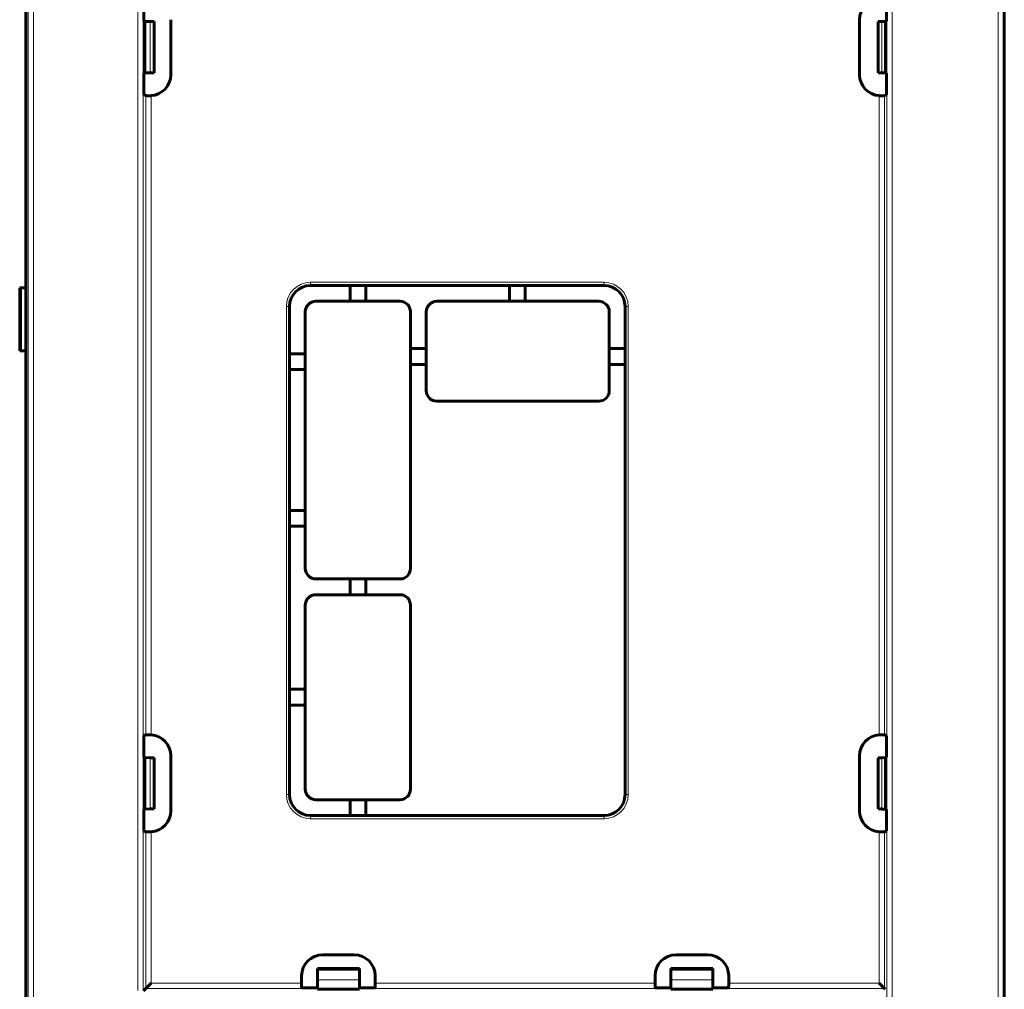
# Model space of a CAD drawing. Header units: millimetres. Extents: x 0 to 297, y 0 to 420.
# Tile 3 of 7: x 135 to 229, y 157 to 249. Entities that reach past the tile are written whole.
import ezdxf

# ---------------------------------------------------------------- set-up
doc = ezdxf.new("R2010")
doc.units = ezdxf.units.MM
doc.linetypes.add('K5LT_BASIC', pattern=[0])
doc.linetypes.add('K5LT_THIN', pattern=[0])
doc.layers.add('Системный слой', color=7, linetype='Continuous')
doc.styles.add('KDIMTEXTSTYLE', font='GOST_AU.SHX', dxfattribs={"width": 0.96, "oblique": 15, "height": 5})
doc.dimstyles.new('KDIMSTYLE (1.00)', dxfattribs={"dimtxt": 5, "dimasz": 1, "dimexe": 2, "dimexo": 0, "dimgap": 1, "dimtad": 1, "dimtxsty": 'KDIMTEXTSTYLE', "dimsah": 1, "dimcen": 0, "dimdle": 1, "dimadec": 0, "dimazin": 0, "dimtfac": 0.667, "dimtmove": 0, "dimatfit": 3, "dimfxl": 1, "dimtvp": 1, "dimtolj": 1, "dimtzin": 0, "dimarcsym": 0})

# ---------------------------------------------------------------- blocks, each defined once
blk = doc.blocks.new('U0')
at = {"layer": 'Системный слой', "color": 150, "linetype": 'K5LT_BASIC', "lineweight": 60, "true_color": 0x0080ff}
for p, q in [((196.914, 157.034), (195.419, 157.034)), ((202.409, 157.034), (200.914, 157.034))]:
    blk.add_line(p, q, dxfattribs=at)
blk = doc.blocks.new('U1')
at = {"layer": 'Системный слой', "color": 150, "linetype": 'K5LT_BASIC', "lineweight": 60, "true_color": 0x0080ff}
for p, q in [((163.314, 157.034), (161.819, 157.034)), ((168.809, 157.034), (167.314, 157.034))]:
    blk.add_line(p, q, dxfattribs=at)
blk = doc.blocks.new('KDIMARROW_01')
at = {"layer": 'Системный слой'}
blk.add_hatch(color=0, dxfattribs=at).paths.add_polyline_path([(0, 0), (-5, 0.658), (-4.5, 0), (-5, -0.658)])
at = {"layer": 'Системный слой', "color": 0, "linetype": 'K5LT_THIN', "lineweight": 18}
for p, q in [((-4.5, 0), (-5, 0.658)), ((-5, 0.658), (0, 0)), ((0, 0), (-5, -0.658)), ((-5, -0.658), (-4.5, 0)), ((0, 0), (-1, 0))]:
    blk.add_line(p, q, dxfattribs=at)

msp = doc.modelspace()

# ---------------------------------------------------------------- linework, layer by layer
at = {"layer": 'Системный слой', "color": 7, "linetype": 'K5LT_THIN', "lineweight": 18}
for p, q in [((217.941, 94.214), (217.941, 302.995)), ((135.822, 97.568), (135.822, 298.577)), ((136.321, 298.577), (136.321, 97.568)), ((228.038, 298.577), (228.038, 97.568)), ((228.538, 298.577), (228.538, 97.568)), ((146.244, 156.777), (146.244, 293.563)), ((146.744, 292.563), (146.744, 156.768)), ((217.441, 94.223), (217.441, 292.281)), ((147.425, 244.053), (147.425, 248.929)), ((216.98, 248.931), (216.98, 244.051)), ((147.006, 181.1), (147.006, 241.882)), ((147.506, 241.882), (147.506, 181.1)), ((216.723, 181.1), (216.723, 241.882)), ((217.223, 241.882), (217.223, 181.1)), ((162.664, 223.831), (162.664, 224.131)), ((162.664, 224.131), (190.564, 224.131)), ((190.564, 223.831), (190.564, 224.131)), ((135.177, 217.606), (135.177, 223.606)), ((160.364, 175.431), (160.364, 221.831)), ((160.664, 221.831), (160.364, 221.831)), ((192.864, 221.831), (192.564, 221.831)), ((192.864, 221.831), (192.864, 175.431)), ((147.425, 174.053), (147.425, 178.929)), ((216.98, 178.931), (216.98, 174.051)), ((160.664, 175.431), (160.364, 175.431)), ((192.864, 175.431), (192.564, 175.431)), ((162.664, 173.131), (162.664, 173.431)), ((190.564, 173.131), (190.564, 173.431)), ((190.564, 173.131), (162.664, 173.131)), ((147.006, 156.982), (147.006, 171.882)), ((147.506, 171.882), (147.506, 157.482)), ((216.723, 157.482), (216.723, 171.882)), ((217.223, 171.882), (217.223, 156.982)), ((167.314, 158.731), (163.314, 158.731)), ((200.914, 158.731), (196.914, 158.731)), ((147.506, 157.482), (161.814, 157.482)), ((167.314, 157.81), (163.314, 157.81)), ((168.814, 157.482), (195.414, 157.482)), ((200.914, 157.81), (196.914, 157.81)), ((202.414, 157.482), (216.723, 157.482)), ((161.823, 156.982), (147.006, 156.982)), ((195.423, 156.982), (168.806, 156.982)), ((217.223, 156.982), (202.406, 156.982))]:
    msp.add_line(p, q, dxfattribs=at)
at = {"layer": 'Системный слой', "color": 150, "linetype": 'K5LT_BASIC', "lineweight": 60, "true_color": 0x0080ff}
for p, q in [((135.611, 97.568), (135.611, 298.577)), ((228.618, 298.577), (228.618, 97.568)), ((146.814, 251.004), (146.814, 248.978)), ((217.406, 248.973), (217.406, 251.008)), ((149.376, 249.105), (149.376, 243.877)), ((214.853, 243.877), (214.853, 249.105)), ((146.814, 248.978), (146.899, 248.935)), ((146.899, 244.047), (146.899, 248.935)), ((146.899, 248.935), (147.425, 248.929)), ((147.787, 248.918), (147.787, 244.063)), ((216.619, 244.061), (216.619, 248.921)), ((216.98, 248.931), (217.33, 248.935)), ((217.33, 248.935), (217.406, 248.973)), ((217.33, 248.935), (217.33, 244.047)), ((146.899, 244.047), (146.814, 244.004)), ((146.814, 244.004), (146.814, 241.978)), ((147.425, 244.053), (146.899, 244.047)), ((217.33, 244.047), (216.98, 244.051)), ((217.406, 244.008), (217.33, 244.047)), ((217.406, 241.973), (217.406, 244.008)), ((146.814, 241.978), (147.006, 241.882)), ((217.223, 241.882), (217.406, 241.973)), ((190.564, 223.831), (162.664, 223.831)), ((166.414, 222.331), (166.414, 223.831)), ((167.914, 223.831), (167.914, 222.331)), ((181.564, 222.331), (181.564, 223.831)), ((183.064, 223.831), (183.064, 222.331)), ((135.012, 223.606), (135.177, 223.606)), ((135.012, 217.606), (135.012, 223.606)), ((135.177, 223.606), (135.611, 223.606)), ((163.164, 222.331), (171.164, 222.331)), ((174.664, 222.331), (190.064, 222.331)), ((160.664, 221.831), (160.664, 175.431)), ((162.164, 196.931), (162.164, 221.331)), ((172.164, 196.931), (172.164, 221.331)), ((173.664, 213.831), (173.664, 221.331)), ((191.064, 213.831), (191.064, 221.331)), ((192.564, 175.431), (192.564, 221.831)), ((135.177, 217.606), (135.012, 217.606)), ((135.611, 217.606), (135.177, 217.606)), ((160.664, 217.331), (162.164, 217.331)), ((172.164, 217.831), (173.664, 217.831)), ((191.064, 217.831), (192.564, 217.831)), ((173.664, 216.331), (172.164, 216.331)), ((192.564, 216.331), (191.064, 216.331)), ((162.164, 215.831), (160.664, 215.831)), ((174.664, 212.831), (190.064, 212.831)), ((160.664, 202.431), (162.164, 202.431)), ((162.164, 200.931), (160.664, 200.931)), ((163.164, 195.931), (171.164, 195.931)), ((166.414, 194.431), (166.414, 195.931)), ((167.914, 195.931), (167.914, 194.431)), ((163.164, 194.431), (171.164, 194.431)), ((162.164, 175.931), (162.164, 193.431)), ((172.164, 175.931), (172.164, 193.431)), ((160.664, 185.431), (162.164, 185.431)), ((162.164, 183.931), (160.664, 183.931)), ((147.006, 181.1), (146.814, 181.004)), ((146.814, 181.004), (146.814, 178.978)), ((217.406, 181.008), (217.223, 181.1)), ((217.406, 178.973), (217.406, 181.008)), ((146.814, 178.978), (146.899, 178.935)), ((146.899, 174.047), (146.899, 178.935)), ((146.899, 178.935), (147.425, 178.929)), ((147.787, 178.918), (147.787, 174.063)), ((149.376, 179.105), (149.376, 173.877)), ((214.853, 173.877), (214.853, 179.105)), ((216.619, 174.061), (216.619, 178.921)), ((216.98, 178.931), (217.33, 178.935)), ((217.33, 178.935), (217.406, 178.973)), ((217.33, 178.935), (217.33, 174.047)), ((163.164, 174.931), (171.164, 174.931)), ((166.414, 173.431), (166.414, 174.931)), ((167.914, 174.931), (167.914, 173.431)), ((146.899, 174.047), (146.814, 174.004)), ((146.814, 174.004), (146.814, 171.978)), ((147.425, 174.053), (146.899, 174.047)), ((162.664, 173.431), (190.564, 173.431)), ((217.33, 174.047), (216.98, 174.051)), ((217.406, 174.008), (217.33, 174.047)), ((217.406, 171.973), (217.406, 174.008)), ((146.814, 171.978), (147.006, 171.882)), ((217.223, 171.882), (217.406, 171.973)), ((163.814, 160.191), (166.815, 160.191)), ((197.414, 160.191), (200.415, 160.191)), ((163.314, 158.878), (167.314, 158.878)), ((163.314, 158.731), (163.314, 158.878)), ((163.314, 157.81), (163.314, 158.731)), ((167.314, 158.878), (167.314, 158.731)), ((167.314, 158.731), (167.314, 157.81)), ((196.914, 158.878), (200.914, 158.878)), ((196.914, 158.731), (196.914, 158.878)), ((196.914, 157.81), (196.914, 158.731)), ((200.914, 158.878), (200.914, 158.731)), ((200.914, 158.731), (200.914, 157.81)), ((147.006, 156.982), (147.506, 157.482)), ((161.814, 157.482), (161.814, 158.191)), ((163.314, 156.908), (163.314, 157.81)), ((167.314, 157.81), (167.314, 156.908)), ((168.814, 158.191), (168.814, 157.482)), ((195.414, 157.482), (195.414, 158.191)), ((196.914, 157.81), (196.914, 156.908)), ((200.914, 156.908), (200.914, 157.81)), ((202.414, 158.191), (202.414, 157.482)), ((216.723, 157.482), (217.223, 156.982)), ((147.006, 156.982), (146.772, 156.748)), ((167.314, 156.908), (163.314, 156.908)), ((200.914, 156.908), (196.914, 156.908)), ((217.301, 156.904), (217.223, 156.982))]:
    msp.add_line(p, q, dxfattribs=at)
at = {"layer": 'Системный слой', "color": 7, "linetype": 'K5LT_THIN', "lineweight": 18}
for centre, start, end in [((162.664, 221.831), 90, 180), ((190.564, 221.831), 0, 90), ((162.664, 175.431), 180, 270), ((190.564, 175.431), 270, 0)]:
    msp.add_arc(centre, 2.3, start, end, dxfattribs=at)
at = {"layer": 'Системный слой', "color": 150, "linetype": 'K5LT_BASIC', "lineweight": 60, "true_color": 0x0080ff}
for centre, radius, start, end in [((162.664, 221.831), 2, 90, 180), ((190.564, 221.831), 2, 0, 90), ((163.164, 221.331), 1, 90, 180), ((171.164, 221.331), 1, 0, 90), ((174.664, 221.331), 1, 90, 180), ((190.064, 221.331), 1, 0, 90), ((174.664, 213.831), 1, 180, 270), ((190.064, 213.831), 1, 270, 0), ((163.164, 196.931), 1, 180, 270), ((171.164, 196.931), 1, 270, 0), ((163.164, 193.431), 1, 90, 180), ((171.164, 193.431), 1, 0, 90), ((162.664, 175.431), 2, 180, 270), ((163.164, 175.931), 1, 180, 270), ((171.164, 175.931), 1, 270, 0), ((190.564, 175.431), 2, 270, 0)]:
    msp.add_arc(centre, radius, start, end, dxfattribs=at)
for centre, major_axis, ratio, start_param, end_param in [((216.853, 249.104), (1.898, -0.633), 0.999619, 1.95769, 3.463168), ((145.787, 248.918), (-2, 0), 0.008727, 3.141593, 3.752458), ((218.619, 248.921), (2, 0), 0.008727, 2.530727, 3.141593), ((145.787, 244.063), (-2, 0), 0.008727, 2.530727, 3.141593), ((147.375, 243.877), (-1.898, 0.633), 0.999619, 1.957656, 3.463168), ((216.853, 243.877), (1.898, 0.633), 0.999619, 2.820017, 4.325497), ((218.619, 244.061), (2, 0), 0.008727, 3.141593, 3.752458), ((147.506, 241.882), (-0.5, 0), 0.008727, 0.017453, 1.306715), ((216.723, 241.882), (0.5, 0), 0.008727, 4.97662, 6.265739), ((147.506, 181.1), (-0.5, 0), 0.008727, 4.976474, 6.265732), ((147.375, 179.104), (-1.898, -0.633), 0.999619, 2.820017, 4.325531), ((216.853, 179.104), (1.898, -0.633), 0.999619, 1.95769, 3.463168), ((216.723, 181.1), (0.5, 0), 0.008727, 0.01745, 1.306565), ((145.787, 178.918), (-2, 0), 0.008727, 3.141593, 3.752458), ((218.619, 178.921), (2, 0), 0.008727, 2.530727, 3.141593), ((145.787, 174.063), (-2, 0), 0.008727, 2.530727, 3.141593), ((147.375, 173.877), (-1.898, 0.633), 0.999619, 1.957656, 3.463168), ((216.853, 173.877), (1.898, 0.633), 0.999619, 2.820017, 4.325497), ((218.619, 174.061), (2, 0), 0.008727, 3.141593, 3.752458), ((147.506, 171.882), (-0.5, 0), 0.008727, 0.017453, 1.306715), ((216.723, 171.882), (0.5, 0), 0.008727, 4.97662, 6.265739), ((163.815, 158.191), (1.415, -1.415), 0.999695, 2.356347, 3.926839), ((166.814, 158.191), (-1.415, -1.415), 0.999695, 2.356347, 3.926839), ((197.415, 158.191), (1.415, -1.415), 0.999695, 2.356347, 3.926839), ((200.414, 158.191), (-1.415, -1.415), 0.999695, 2.356347, 3.926839), ((161.823, 157.482), (0, -0.5), 0.017455, 4.712389, 6.265732), ((168.806, 157.482), (0, -0.5), 0.017455, 0.017453, 1.570796), ((195.423, 157.482), (0, -0.5), 0.017455, 4.712389, 6.265732), ((202.406, 157.482), (0, -0.5), 0.017455, 0.017453, 1.570796)]:
    msp.add_ellipse(centre, major_axis=major_axis, ratio=ratio, start_param=start_param, end_param=end_param, dxfattribs=at)
for points in [[(147.375, 241.878), (147.418, 241.877), (147.462, 241.879), (147.506, 241.882)], [(216.723, 241.882), (216.767, 241.879), (216.811, 241.877), (216.853, 241.878)], [(147.506, 181.1), (147.461, 181.103), (147.418, 181.104), (147.375, 181.104)], [(216.853, 181.104), (216.811, 181.104), (216.767, 181.103), (216.723, 181.1)], [(147.375, 171.878), (147.418, 171.877), (147.462, 171.879), (147.506, 171.882)], [(216.723, 171.882), (216.767, 171.879), (216.811, 171.877), (216.853, 171.878)]]:
    msp.add_open_spline(points, degree=3, dxfattribs=at)

# ---------------------------------------------------------------- block references
at = {"layer": 'Системный слой'}
for name in ['U1', 'U0']:
    msp.add_blockref(name, (0, 0), dxfattribs=at)

# ---------------------------------------------------------------- dimensions: what is measured, and where the dimension line sits
at = {"layer": 'Системный слой', "color": 7}
msp.add_linear_dim(base=(258.176, 92.571), p1=(223.621, 303.574), p2=(223.621, 92.571), angle=90, location=(258.176, 198.072), text='\\H5.0;\\W0.965;\\Q15;\\H5.0;\\W0.965;\\Q15;\\Q15;В', dimstyle='KDIMSTYLE (1.00)', override={"dimexo": 0, "dimblk1": 'KDIMARROW_01', "dimblk2": 'KDIMARROW_01', "dimse1": 0, "dimse2": 0, "dimclrt": 7, "dimtolj": 1}, dxfattribs=at).render()

doc.saveas('drawing.dxf')
